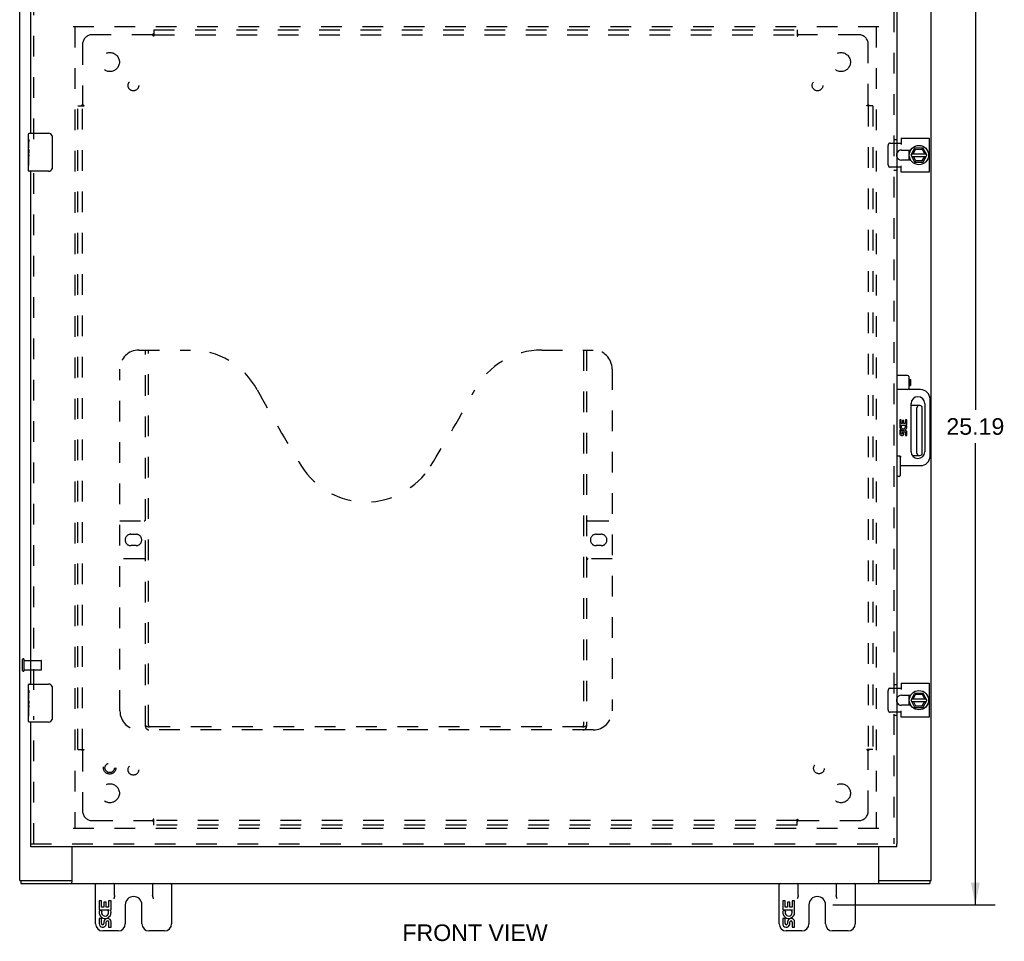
# Model space of a CAD drawing. Header units: inches. Extents: x 0 to 98.9, y 0 to 64.
# Tile 3 of 7: x 22.1 to 48, y 18.4 to 42.6. Entities that reach past the tile are written whole.
import ezdxf

# ---------------------------------------------------------------- set-up
doc = ezdxf.new("R2010")
doc.units = ezdxf.units.IN
doc.header["$LTSCALE"] = 5.44
doc.header["$MEASUREMENT"] = 0
doc.linetypes.add('HIDDEN', pattern=[0.2, 0.1, -0.1])
doc.layers.get('0').update_dxf_attribs({"linetype": 'CONTINUOUS'})
for name, color, linetype in [('DEFAULT_2', 8, 'HIDDEN'), ('DIMENSIONS', 7, 'CONTINUOUS'), ('DOOR_ASSEMBLY', 7, 'CONTINUOUS'), ('SUBPANEL', 7, 'CONTINUOUS')]:
    doc.layers.add(name, color=color, linetype=linetype)
doc.styles.get("Standard").update_dxf_attribs({"font": 'arial.ttf'})
doc.dimstyles.new('DIMSTYLE_1', dxfattribs={"dimtxt": 0.436364, "dimasz": 0.581818, "dimexe": 0.09, "dimexo": 0.07, "dimgap": 0.0375, "dimtad": 0, "dimtih": 1, "dimtoh": 1, "dimzin": 4, "dimdsep": 46, "dimtxsty": 'Standard', "dimblk": '_FILLED', "dimblk1": '_FILLED', "dimblk2": '_FILLED', "dimcen": 0.09, "dimadec": 3, "dimazin": 1, "dimtfac": 1, "dimtdec": 3, "dimtofl": 0, "dimtmove": 0, "dimatfit": 3, "dimldrblk": '_FILLED', "dimfxl": 0, "dimtolj": 1, "dimtzin": 4, "dimarcsym": 0})

# ---------------------------------------------------------------- blocks, each defined once
blk = doc.blocks.new('_FILLED')
at = {"color": 0, "linetype": 'ByBlock'}
blk.add_solid([(0, 0), (-1, 0.2), (-1, -0.2)], dxfattribs=at)
blk = doc.blocks.new('*D8')
at = {"layer": 'DIMENSIONS', "color": 2, "linetype": 'Continuous'}
for p, q in [((43.462, 44.502), (47.742, 44.502)), ((47.218, 44.502), (47.218, 32.345)), ((47.218, 19.315), (47.218, 31.472)), ((43.462, 19.315), (47.742, 19.315))]:
    blk.add_line(p, q, dxfattribs=at)
at = {"layer": 'DIMENSIONS', "color": 2, "linetype": 'Continuous', "xscale": 0.5818181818, "yscale": 0.5818181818, "zscale": 0.5818181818}
for p, rotation in [((47.218, 44.502), 90), ((47.218, 19.315), 270)]:
    blk.add_blockref('_FILLED', p, dxfattribs=dict(at, rotation=rotation))
at = {"layer": 'DIMENSIONS', "color": 2, "linetype": 'Continuous', "insert": (47.218, 32.126), "char_height": 0.4364, "width": 1.52484, "attachment_point": 2, "line_spacing_factor": 0.9}
blk.add_mtext('25.19', dxfattribs=at)

msp = doc.modelspace()

# ---------------------------------------------------------------- linework, layer by layer
at = {"color": 3, "linetype": 'Continuous'}
for p, q in [((22.055, 19.952), (22.055, 43.802)), ((46.055, 19.952), (46.055, 43.802)), ((45.261, 39.498), (45.998, 39.498)), ((45.261, 39.498), (45.261, 39.334)), ((45.998, 39.498), (45.998, 38.605)), ((45.149, 39.366), (45.261, 39.366)), ((45.274, 39.185), (45.517, 39.185)), ((45.517, 38.919), (45.274, 38.919)), ((45.261, 38.738), (45.149, 38.738)), ((45.261, 38.605), (45.261, 38.769)), ((45.998, 38.605), (45.261, 38.605)), ((45.261, 25.148), (45.998, 25.148)), ((45.261, 25.148), (45.261, 24.984)), ((45.998, 25.148), (45.998, 24.255)), ((45.149, 25.016), (45.261, 25.016)), ((45.274, 24.835), (45.517, 24.835)), ((45.261, 24.388), (45.149, 24.388)), ((45.261, 24.255), (45.261, 24.419)), ((45.517, 24.569), (45.274, 24.569)), ((45.998, 24.255), (45.261, 24.255)), ((23.43, 20.845), (23.43, 19.908)), ((44.68, 19.908), (44.68, 20.845)), ((22.088, 19.877), (46.022, 19.877)), ((22.167, 19.952), (23.37, 19.952)), ((44.739, 19.952), (45.942, 19.952))]:
    msp.add_line(p, q, dxfattribs=at)
at = {"color": 7, "linetype": 'Continuous'}
for p, q in [((45.467, 39.185), (45.467, 39.068)), ((45.532, 39.056), (45.62, 39.226)), ((45.583, 39.086), (45.643, 39.203)), ((45.837, 39.232), (45.629, 39.232)), ((45.637, 39.213), (45.643, 39.203)), ((45.643, 39.203), (45.815, 39.211)), ((45.82, 39.221), (45.815, 39.211)), ((45.815, 39.211), (45.883, 39.086)), ((45.939, 39.057), (45.845, 39.227)), ((45.467, 39.036), (45.467, 38.919)), ((45.483, 39.008), (45.47, 39.006)), ((45.532, 39.047), (45.62, 38.867)), ((45.546, 39.018), (45.924, 39.018)), ((45.547, 39.086), (45.923, 39.086)), ((45.649, 38.897), (45.59, 39.018)), ((45.643, 38.887), (45.649, 38.897)), ((45.812, 38.897), (45.649, 38.897)), ((45.883, 39.018), (45.812, 38.897)), ((45.818, 38.887), (45.812, 38.897)), ((45.845, 38.867), (45.939, 39.047)), ((45.629, 38.862), (45.836, 38.862)), ((45.758, 32.458), (45.525, 32.458)), ((45.678, 31.206), (45.678, 32.398)), ((45.818, 31.206), (45.818, 32.398)), ((45.554, 31.146), (45.758, 31.146)), ((45.467, 24.835), (45.467, 24.718)), ((45.467, 24.686), (45.467, 24.569)), ((45.483, 24.658), (45.47, 24.656)), ((45.532, 24.706), (45.62, 24.876)), ((45.532, 24.697), (45.62, 24.517)), ((45.546, 24.668), (45.924, 24.668)), ((45.547, 24.736), (45.923, 24.736)), ((45.583, 24.736), (45.643, 24.853)), ((45.649, 24.547), (45.59, 24.668)), ((45.837, 24.882), (45.629, 24.882)), ((45.637, 24.863), (45.643, 24.853)), ((45.643, 24.853), (45.815, 24.861)), ((45.883, 24.668), (45.812, 24.547)), ((45.82, 24.871), (45.815, 24.861)), ((45.815, 24.861), (45.883, 24.736)), ((45.939, 24.707), (45.845, 24.877)), ((45.845, 24.517), (45.939, 24.697)), ((45.629, 24.512), (45.836, 24.512)), ((45.643, 24.537), (45.649, 24.547)), ((45.812, 24.547), (45.649, 24.547)), ((45.818, 24.537), (45.812, 24.547)), ((22.055, 19.952), (22.163, 19.952)), ((22.088, 19.952), (22.088, 19.877)), ((23.37, 19.952), (23.43, 19.952)), ((23.43, 19.877), (23.43, 19.908)), ((24.055, 18.812), (24.055, 19.877)), ((24.555, 19.564), (24.555, 19.877)), ((25.555, 19.877), (25.555, 19.564)), ((26.055, 19.877), (26.055, 18.812)), ((42.055, 18.812), (42.055, 19.877)), ((42.555, 19.564), (42.555, 19.877)), ((43.555, 19.877), (43.555, 19.564)), ((44.055, 19.877), (44.055, 18.812)), ((44.68, 19.952), (44.739, 19.952)), ((44.68, 19.877), (44.68, 19.908)), ((45.942, 19.952), (46.054, 19.952)), ((46.022, 19.952), (46.022, 19.877)), ((24.209, 19.417), (24.146, 19.417)), ((24.146, 19.417), (24.146, 19.187)), ((24.146, 19.187), (24.407, 19.187)), ((24.209, 19.249), (24.209, 19.417)), ((24.271, 19.249), (24.209, 19.249)), ((24.332, 19.385), (24.271, 19.385)), ((24.271, 19.385), (24.271, 19.249)), ((24.332, 19.249), (24.332, 19.385)), ((24.397, 19.249), (24.332, 19.249)), ((24.407, 19.187), (24.38, 19.167)), ((24.46, 19.417), (24.397, 19.417)), ((24.397, 19.417), (24.397, 19.249)), ((24.442, 19.187), (24.46, 19.187)), ((24.46, 19.187), (24.46, 19.417)), ((24.836, 19.315), (24.836, 18.812)), ((25.274, 18.812), (25.274, 19.315)), ((42.209, 19.417), (42.146, 19.417)), ((42.146, 19.417), (42.146, 19.187)), ((42.146, 19.187), (42.407, 19.187)), ((42.209, 19.249), (42.209, 19.417)), ((42.271, 19.249), (42.209, 19.249)), ((42.332, 19.385), (42.271, 19.385)), ((42.271, 19.385), (42.271, 19.249)), ((42.332, 19.249), (42.332, 19.385)), ((42.397, 19.249), (42.332, 19.249)), ((42.407, 19.187), (42.38, 19.167)), ((42.46, 19.417), (42.397, 19.417)), ((42.397, 19.417), (42.397, 19.249)), ((42.442, 19.187), (42.46, 19.187)), ((42.46, 19.187), (42.46, 19.417)), ((42.836, 19.315), (42.836, 18.812)), ((43.274, 18.812), (43.274, 19.315)), ((24.209, 18.956), (24.146, 18.956)), ((24.146, 18.956), (24.146, 18.82)), ((24.216, 19.151), (24.159, 19.176)), ((24.209, 18.82), (24.209, 18.956)), ((42.209, 18.956), (42.146, 18.956)), ((42.146, 18.956), (42.146, 18.82)), ((42.216, 19.151), (42.159, 19.176)), ((42.209, 18.82), (42.209, 18.956)), ((24.271, 18.862), (24.271, 18.82)), ((24.332, 18.799), (24.332, 18.868)), ((24.397, 18.862), (24.397, 18.725)), ((24.397, 18.725), (24.46, 18.725)), ((24.46, 18.725), (24.46, 18.862)), ((42.271, 18.862), (42.271, 18.82)), ((42.332, 18.799), (42.332, 18.868)), ((42.397, 18.862), (42.397, 18.725)), ((42.397, 18.725), (42.46, 18.725)), ((42.46, 18.725), (42.46, 18.862)), ((24.651, 18.627), (24.24, 18.627)), ((25.87, 18.627), (25.459, 18.627)), ((42.651, 18.627), (42.24, 18.627)), ((43.87, 18.627), (43.459, 18.627))]:
    msp.add_line(p, q, dxfattribs=at)
for points in [[(45.479, 39.007), (45.481, 38.997), (45.485, 38.979), (45.49, 38.961)], [(45.49, 38.961), (45.497, 38.944), (45.505, 38.927), (45.51, 38.919)], [(45.479, 24.657), (45.481, 24.647), (45.485, 24.629), (45.49, 24.611)], [(45.49, 24.611), (45.497, 24.594), (45.505, 24.577), (45.51, 24.569)], [(24.555, 19.564), (24.554, 19.556), (24.553, 19.549), (24.552, 19.54), (24.55, 19.532), (24.547, 19.523), (24.545, 19.515), (24.541, 19.505), (24.538, 19.496), (24.534, 19.487), (24.53, 19.477)], [(25.58, 19.477), (25.575, 19.487), (25.572, 19.496), (25.568, 19.505), (25.565, 19.514), (25.562, 19.523), (25.559, 19.532), (25.557, 19.54), (25.556, 19.549), (25.555, 19.556), (25.555, 19.564)], [(42.555, 19.564), (42.554, 19.556), (42.553, 19.549), (42.552, 19.54), (42.55, 19.532), (42.547, 19.523), (42.545, 19.515), (42.541, 19.505), (42.538, 19.496), (42.534, 19.487), (42.53, 19.477)], [(43.58, 19.477), (43.575, 19.487), (43.572, 19.496), (43.568, 19.505), (43.565, 19.514), (43.562, 19.523), (43.559, 19.532), (43.557, 19.54), (43.556, 19.549), (43.555, 19.556), (43.555, 19.564)]]:
    msp.add_lwpolyline(points, dxfattribs=at)
for centre in [(45.733, 39.052), (45.733, 24.702)]:
    msp.add_circle(centre, 0.254, dxfattribs=at)
at = {"color": 3, "linetype": 'Continuous'}
for centre, start, end in [((45.274, 39.052), 90, 159.8895), ((45.274, 39.052), 200.1105, 270), ((45.274, 24.702), 90, 159.8895), ((45.274, 24.702), 200.1105, 270)]:
    msp.add_arc(centre, 0.133, start, end, dxfattribs=at)
at = {"color": 7, "linetype": 'Continuous'}
for centre, radius, start, end in [((45.733, 39.052), 0.266, 150.0137, 190), ((45.733, 39.052), 0.281, 151.7622, 160.7964), ((45.629, 39.222), 0.01, 90, 152.7647), ((45.837, 39.222), 0.01, 28.8968, 90), ((45.733, 39.052), 0.281, 199.2036, 208.2378), ((45.541, 39.052), 0.01, 152.7647, 205.9948), ((45.931, 39.052), 0.01, 332.3947, 28.8968), ((45.733, 39.052), 0.266, 356.1514, 3.5482), ((45.629, 38.872), 0.01, 205.9948, 270), ((45.836, 38.872), 0.01, 270, 332.3947), ((45.738, 32.398), 0.06, 90, 180), ((45.758, 32.398), 0.06, 0, 90), ((45.738, 31.206), 0.06, 180, 270), ((45.758, 31.206), 0.06, 270, 360), ((45.733, 24.702), 0.266, 150.0137, 190), ((45.733, 24.702), 0.281, 151.7622, 160.7964), ((45.541, 24.702), 0.01, 152.7647, 205.9948), ((45.629, 24.872), 0.01, 90, 152.7647), ((45.837, 24.872), 0.01, 28.8968, 90), ((45.931, 24.702), 0.01, 332.3947, 28.8968), ((45.733, 24.702), 0.266, 356.1514, 3.5482), ((45.733, 24.702), 0.281, 199.2036, 208.2378), ((45.629, 24.522), 0.01, 205.9948, 270), ((45.836, 24.522), 0.01, 270, 332.3947), ((24.08, 19.852), 0.025, 90, 180), ((24.53, 19.852), 0.025, 0, 90), ((25.58, 19.852), 0.025, 90, 180), ((26.03, 19.852), 0.025, 0, 90), ((42.08, 19.852), 0.025, 90, 180), ((42.53, 19.852), 0.025, 0, 90), ((43.58, 19.852), 0.025, 90, 180), ((44.03, 19.852), 0.025, 0, 90), ((25.055, 19.315), 0.219, 0, 180), ((43.055, 19.315), 0.219, 0, 180), ((24.303, 19.113), 0.157, 25.737, 27.8532), ((42.303, 19.113), 0.157, 25.737, 27.8532), ((24.303, 19.113), 0.157, 156.5966, 341.8791), ((24.303, 19.113), 0.0943, 156.5966, 35.1122), ((24.366, 18.862), 0.0943, 0, 180), ((24.306, 19.113), 0.154, 341.4199, 26.1963), ((42.303, 19.113), 0.157, 156.5966, 341.8791), ((42.303, 19.113), 0.0943, 156.5966, 35.1122), ((42.366, 18.862), 0.0943, 0, 180), ((42.306, 19.113), 0.154, 341.4199, 26.1963), ((24.24, 18.812), 0.185, 180, 270), ((24.24, 18.82), 0.0943, 179.9911, 347.4338), ((24.24, 18.82), 0.0314, 180, 0.0485), ((24.366, 18.857), 0.0362, 83.4285, 161.7628), ((24.366, 18.862), 0.0314, 0, 81.2295), ((24.651, 18.812), 0.185, 270, 360), ((25.459, 18.812), 0.185, 180, 270), ((25.87, 18.812), 0.185, 270, 360), ((42.24, 18.812), 0.185, 180, 270), ((42.24, 18.82), 0.0943, 179.9911, 347.4338), ((42.24, 18.82), 0.0314, 180, 0.0485), ((42.366, 18.857), 0.0362, 83.4285, 161.7628), ((42.366, 18.862), 0.0314, 0, 81.2295), ((42.651, 18.812), 0.185, 270, 360), ((43.459, 18.812), 0.185, 180, 270), ((43.87, 18.812), 0.185, 270, 360)]:
    msp.add_arc(centre, radius, start, end, dxfattribs=at)
at = {"layer": 'DEFAULT_2', "color": 8, "linetype": 'HIDDEN'}
for p, q in [((44.68, 42.427), (23.43, 42.427)), ((23.505, 42.427), (23.505, 21.327)), ((44.605, 42.427), (44.605, 21.327)), ((44.92, 38.798), (44.92, 39.306)), ((44.972, 39.366), (45.149, 39.366)), ((45.149, 38.738), (44.972, 38.738)), ((22.13, 25.485), (22.13, 25.769)), ((22.173, 25.485), (22.173, 25.769)), ((22.173, 25.751), (22.62, 25.751)), ((22.63, 25.513), (22.63, 25.741)), ((22.173, 25.503), (22.62, 25.503)), ((44.92, 24.448), (44.92, 24.956)), ((44.972, 25.016), (45.149, 25.016)), ((45.149, 24.388), (44.972, 24.388)), ((44.68, 21.327), (23.43, 21.327))]:
    msp.add_line(p, q, dxfattribs=at)
for points in [[(44.972, 39.366), (44.966, 39.365), (44.961, 39.364), (44.955, 39.362), (44.95, 39.36), (44.944, 39.356), (44.94, 39.352), (44.935, 39.348), (44.931, 39.343), (44.928, 39.337), (44.925, 39.332), (44.923, 39.325), (44.921, 39.319), (44.92, 39.312), (44.92, 39.306)], [(44.92, 38.798), (44.92, 38.791), (44.921, 38.785), (44.923, 38.778), (44.925, 38.772), (44.928, 38.766), (44.931, 38.761), (44.935, 38.756), (44.94, 38.751), (44.944, 38.747), (44.95, 38.744), (44.955, 38.741), (44.961, 38.74), (44.966, 38.738), (44.972, 38.738)], [(44.972, 25.016), (44.966, 25.015), (44.961, 25.014), (44.955, 25.012), (44.95, 25.01), (44.944, 25.006), (44.94, 25.002), (44.935, 24.998), (44.931, 24.993), (44.928, 24.987), (44.925, 24.982), (44.923, 24.975), (44.921, 24.969), (44.92, 24.962), (44.92, 24.956)], [(44.92, 24.448), (44.92, 24.441), (44.921, 24.435), (44.923, 24.428), (44.925, 24.422), (44.928, 24.416), (44.931, 24.411), (44.935, 24.406), (44.94, 24.401), (44.944, 24.397), (44.95, 24.394), (44.955, 24.391), (44.961, 24.39), (44.966, 24.388), (44.972, 24.388)]]:
    msp.add_lwpolyline(points, dxfattribs=at)
for centre, radius, start, end in [((45.274, 39.052), 0.133, 159.8895, 200.1105), ((22.151, 25.769), 0.0215, 360, 180), ((22.62, 25.741), 0.01, 360, 90), ((22.151, 25.485), 0.0215, 180, 0), ((22.62, 25.513), 0.01, 270, 0), ((45.274, 24.702), 0.133, 159.8895, 200.1105)]:
    msp.add_arc(centre, radius, start, end, dxfattribs=at)
at = {"layer": 'DOOR_ASSEMBLY', "color": 3, "linetype": 'Continuous'}
for p, q in [((22.349, 39.627), (22.349, 42.833)), ((45.149, 42.833), (45.149, 20.92)), ((22.349, 25.127), (22.349, 38.627)), ((22.349, 20.92), (22.349, 24.127)), ((45.149, 20.845), (22.349, 20.845))]:
    msp.add_line(p, q, dxfattribs=at)
at = {"layer": 'DOOR_ASSEMBLY', "color": 8, "linetype": 'HIDDEN'}
for p, q in [((22.424, 39.472), (22.424, 42.833)), ((45.074, 42.833), (45.074, 20.92)), ((45.149, 39.458), (45.074, 39.458)), ((22.424, 24.972), (22.424, 38.782)), ((45.149, 38.646), (45.074, 38.646)), ((25.194, 33.92), (26.549, 33.92)), ((25.369, 24.01), (25.369, 33.92)), ((25.449, 24.04), (25.449, 33.92)), ((35.799, 33.92), (37.154, 33.92)), ((36.899, 33.92), (36.899, 24.04)), ((36.979, 33.92), (36.979, 24.01)), ((24.694, 24.42), (24.694, 33.42)), ((37.654, 33.42), (37.654, 24.42)), ((24.694, 29.42), (25.329, 29.42)), ((37.019, 29.42), (37.654, 29.42)), ((24.981, 29.07), (25.118, 29.07)), ((37.231, 29.07), (37.368, 29.07)), ((25.118, 28.77), (24.981, 28.77)), ((37.368, 28.77), (37.231, 28.77)), ((25.329, 28.42), (24.694, 28.42)), ((37.654, 28.42), (37.019, 28.42)), ((45.149, 25.108), (45.074, 25.108)), ((22.424, 20.92), (22.424, 24.282)), ((45.149, 24.296), (45.074, 24.296)), ((37.154, 23.92), (25.194, 23.92)), ((36.895, 24), (25.453, 24)), ((22.349, 20.92), (45.149, 20.92))]:
    msp.add_line(p, q, dxfattribs=at)
at = {"layer": 'DOOR_ASSEMBLY', "color": 7, "linetype": 'Continuous'}
for p, q in [((22.289, 39.468), (22.289, 39.612)), ((22.289, 39.212), (22.289, 39.465)), ((22.298, 39.41), (22.289, 39.41)), ((22.304, 39.627), (22.814, 39.627)), ((22.914, 39.527), (22.914, 38.727)), ((22.289, 39.242), (22.299, 39.242)), ((22.289, 38.642), (22.289, 39.21)), ((22.292, 39.179), (22.289, 39.179)), ((22.299, 39.242), (22.299, 39.399)), ((22.289, 39.047), (22.298, 39.047)), ((22.289, 39.011), (22.299, 39.011)), ((22.289, 38.949), (22.299, 38.949)), ((22.299, 39.058), (22.299, 39.111)), ((22.299, 38.781), (22.299, 39.011)), ((22.289, 38.781), (22.299, 38.781)), ((22.814, 38.627), (22.304, 38.627)), ((45.434, 33.252), (45.149, 33.252)), ((45.464, 33.222), (45.464, 32.907)), ((45.464, 33.149), (45.483, 33.149)), ((45.464, 32.979), (45.483, 32.979)), ((45.483, 33.149), (45.512, 33.144)), ((45.483, 33.149), (45.483, 32.979)), ((45.483, 32.979), (45.512, 32.984)), ((45.512, 33.144), (45.512, 32.984)), ((45.434, 32.877), (45.149, 32.877)), ((45.774, 32.877), (45.494, 32.877)), ((45.525, 31.244), (45.525, 32.51)), ((45.884, 32.51), (45.884, 31.244)), ((46.024, 31.127), (46.024, 32.627)), ((45.266, 32.083), (45.228, 32.083)), ((45.228, 32.083), (45.228, 31.946)), ((45.228, 31.946), (45.384, 31.946)), ((45.27, 31.924), (45.236, 31.939)), ((45.266, 31.983), (45.266, 32.083)), ((45.303, 31.983), (45.266, 31.983)), ((45.339, 32.064), (45.303, 32.064)), ((45.303, 32.064), (45.303, 31.983)), ((45.339, 31.983), (45.339, 32.064)), ((45.378, 31.983), (45.339, 31.983)), ((45.384, 31.946), (45.368, 31.934)), ((45.416, 32.083), (45.378, 32.083)), ((45.378, 32.083), (45.378, 31.983)), ((45.405, 31.946), (45.416, 31.946)), ((45.416, 31.946), (45.416, 32.083)), ((45.266, 31.808), (45.228, 31.808)), ((45.228, 31.808), (45.228, 31.727)), ((45.266, 31.727), (45.266, 31.808)), ((45.303, 31.752), (45.303, 31.727)), ((45.339, 31.714), (45.339, 31.752)), ((45.378, 31.752), (45.378, 31.671)), ((45.378, 31.671), (45.416, 31.671)), ((45.416, 31.671), (45.416, 31.752)), ((45.209, 31.127), (45.149, 31.127)), ((45.239, 31.097), (45.239, 30.619)), ((45.239, 30.877), (45.774, 30.877)), ((45.209, 30.589), (45.149, 30.589)), ((22.289, 24.968), (22.289, 25.112)), ((22.289, 24.712), (22.289, 24.965)), ((22.298, 24.91), (22.289, 24.91)), ((22.299, 24.742), (22.299, 24.899)), ((22.304, 25.127), (22.814, 25.127)), ((22.914, 25.027), (22.914, 24.227)), ((22.289, 24.742), (22.299, 24.742)), ((22.289, 24.142), (22.289, 24.709)), ((22.292, 24.679), (22.289, 24.679)), ((22.289, 24.547), (22.298, 24.547)), ((22.289, 24.511), (22.299, 24.511)), ((22.289, 24.448), (22.299, 24.448)), ((22.299, 24.558), (22.299, 24.611)), ((22.299, 24.281), (22.299, 24.511)), ((22.289, 24.281), (22.299, 24.281)), ((22.814, 24.127), (22.304, 24.127)), ((22.349, 20.845), (22.349, 20.92)), ((45.149, 20.845), (45.149, 20.92))]:
    msp.add_line(p, q, dxfattribs=at)
for points in [[(22.289, 39.468), (22.289, 39.465), (22.29, 39.46), (22.291, 39.455), (22.292, 39.449), (22.293, 39.442), (22.294, 39.434), (22.296, 39.426), (22.297, 39.417), (22.298, 39.408), (22.299, 39.399)], [(22.907, 39.563), (22.909, 39.557), (22.911, 39.552), (22.912, 39.546), (22.913, 39.539), (22.914, 39.533), (22.914, 39.527)], [(22.289, 39.212), (22.289, 39.205), (22.29, 39.197), (22.291, 39.189), (22.292, 39.18), (22.293, 39.171), (22.294, 39.162), (22.295, 39.153), (22.296, 39.144), (22.297, 39.136), (22.298, 39.127), (22.299, 39.119), (22.299, 39.111)], [(22.299, 39.058), (22.299, 39.052), (22.298, 39.046), (22.298, 39.04), (22.297, 39.034), (22.297, 39.028), (22.296, 39.022)], [(22.914, 38.727), (22.914, 38.721), (22.913, 38.714), (22.912, 38.708), (22.911, 38.702), (22.909, 38.696), (22.907, 38.691)], [(45.269, 31.097), (45.262, 31.103), (45.256, 31.109), (45.249, 31.115), (45.243, 31.119), (45.236, 31.122), (45.23, 31.125), (45.223, 31.126), (45.217, 31.127)], [(22.289, 24.968), (22.289, 24.964), (22.29, 24.96), (22.291, 24.955), (22.292, 24.949), (22.293, 24.942), (22.294, 24.934), (22.296, 24.926), (22.297, 24.917), (22.298, 24.908), (22.299, 24.899)], [(22.907, 25.063), (22.909, 25.057), (22.911, 25.051), (22.912, 25.045), (22.913, 25.039), (22.914, 25.033), (22.914, 25.027)], [(22.289, 24.712), (22.289, 24.705), (22.29, 24.697), (22.291, 24.689), (22.292, 24.68), (22.293, 24.671), (22.294, 24.662), (22.295, 24.653), (22.296, 24.644), (22.297, 24.635), (22.298, 24.627), (22.299, 24.619), (22.299, 24.611)], [(22.299, 24.558), (22.299, 24.552), (22.298, 24.546), (22.298, 24.54), (22.297, 24.534), (22.297, 24.528), (22.296, 24.522)], [(22.914, 24.227), (22.914, 24.22), (22.913, 24.214), (22.912, 24.208), (22.911, 24.202), (22.909, 24.196), (22.907, 24.191)]]:
    msp.add_lwpolyline(points, dxfattribs=at)
at = {"layer": 'DOOR_ASSEMBLY', "color": 8, "linetype": 'HIDDEN'}
for points in [[(25.359, 24.04), (25.375, 24.03), (25.391, 24.02), (25.407, 24.012), (25.423, 24.006), (25.438, 24.002), (25.453, 24)], [(36.895, 24), (36.91, 24.002), (36.926, 24.006), (36.941, 24.012), (36.957, 24.02), (36.973, 24.03), (36.989, 24.04)]]:
    msp.add_lwpolyline(points, dxfattribs=at)
for radius in [0.164, 0.124]:
    msp.add_circle((24.424, 22.92), radius, dxfattribs=at)
at = {"layer": 'DOOR_ASSEMBLY', "color": 7, "linetype": 'Continuous'}
for centre, radius, start, end in [((22.304, 39.612), 0.015, 90, 180), ((22.814, 39.527), 0.1, 21.1999, 90), ((22.304, 38.642), 0.015, 180, 270), ((22.814, 38.727), 0.1, 270, 338.7946), ((45.434, 33.222), 0.03, 0, 90), ((45.434, 32.907), 0.03, 270, 360), ((45.494, 32.907), 0.03, 180, 270), ((45.704, 32.51), 0.18, 0, 180), ((45.774, 32.627), 0.25, 0, 90), ((45.322, 31.902), 0.0938, 156.5986, 341.8669), ((45.322, 31.902), 0.0563, 156.5986, 35.1084), ((45.322, 31.902), 0.0938, 25.744, 27.8506), ((45.324, 31.902), 0.092, 341.4075, 26.2035), ((45.284, 31.727), 0.0563, 180.0244, 347.4828), ((45.284, 31.727), 0.0187, 180, 0.0538), ((45.359, 31.752), 0.0563, 0.4502, 180.0538), ((45.359, 31.752), 0.0194, 359.9714, 180.0286), ((45.209, 31.097), 0.03, 0, 90), ((45.704, 31.244), 0.18, 180, 360), ((45.774, 31.127), 0.25, 270, 360), ((45.209, 30.619), 0.03, 270, 360), ((22.304, 25.112), 0.015, 90, 180), ((22.814, 25.027), 0.1, 21.1999, 90), ((22.304, 24.142), 0.015, 180, 270), ((22.814, 24.227), 0.1, 270, 338.7946)]:
    msp.add_arc(centre, radius, start, end, dxfattribs=at)
at = {"layer": 'DOOR_ASSEMBLY', "color": 8, "linetype": 'HIDDEN'}
for centre, radius, start, end in [((25.194, 33.42), 0.5, 90, 180), ((26.549, 31.92), 2, 28.4813, 90), ((35.799, 31.92), 2, 90, 151.5187), ((37.154, 33.42), 0.5, 0, 90), ((62.857, 51.619), 39.307, 208.4813, 211.8705), ((-0.509, 51.619), 39.307, 328.1295, 331.5187), ((31.174, 31.92), 2, 211.8705, 328.1295), ((25.329, 29.46), 0.04, 270, 360), ((37.019, 29.46), 0.04, 180, 270), ((24.981, 28.92), 0.15, 90, 270), ((25.118, 28.92), 0.15, 270, 90), ((37.231, 28.92), 0.15, 90, 270), ((37.368, 28.92), 0.15, 270, 90), ((25.329, 28.38), 0.04, 0, 90), ((37.019, 28.38), 0.04, 90, 180), ((25.194, 24.42), 0.5, 180, 270), ((37.154, 24.42), 0.5, 270, 360), ((25.459, 24.01), 0.09, 180, 270), ((25.489, 24.04), 0.04, 180, 270), ((36.859, 24.04), 0.04, 270, 360), ((36.889, 24.01), 0.09, 270, 360)]:
    msp.add_arc(centre, radius, start, end, dxfattribs=at)
at = {"layer": 'DOOR_ASSEMBLY', "color": 7, "linetype": 'Continuous'}
for centre, start_param, end_param in [((22.489, 39.045), 3.141593, 3.403409), ((22.489, 24.545), -3.141593, -2.879776)]:
    msp.add_ellipse(centre, major_axis=(0.2, 0), ratio=0.432808, start_param=start_param, end_param=end_param, dxfattribs=at)
at = {"layer": 'SUBPANEL', "color": 8, "linetype": 'HIDDEN'}
for p, q in [((25.586, 42.346), (25.586, 42.259)), ((25.586, 42.346), (42.523, 42.346)), ((42.523, 42.346), (42.523, 42.259)), ((25.55, 42.221), (23.961, 42.221)), ((25.563, 42.202), (25.56, 42.208)), ((25.586, 42.259), (25.586, 42.18)), ((25.586, 42.221), (42.523, 42.221)), ((42.523, 42.259), (42.523, 42.18)), ((44.148, 42.221), (42.559, 42.221)), ((23.711, 41.971), (23.711, 40.381)), ((44.398, 40.381), (44.398, 41.971)), ((23.586, 23.408), (23.586, 40.346)), ((23.586, 40.346), (23.672, 40.346)), ((23.672, 40.346), (23.752, 40.346)), ((23.709, 40.379), (23.711, 40.381)), ((23.711, 23.408), (23.711, 40.346)), ((44.437, 40.346), (44.357, 40.346)), ((44.379, 40.368), (44.385, 40.372)), ((44.398, 40.346), (44.398, 23.408)), ((44.523, 40.346), (44.437, 40.346)), ((44.523, 40.346), (44.523, 23.408)), ((23.586, 23.408), (23.672, 23.408)), ((23.672, 23.408), (23.752, 23.408)), ((23.711, 23.373), (23.711, 21.783)), ((23.73, 23.385), (23.724, 23.382)), ((44.437, 23.408), (44.357, 23.408)), ((44.398, 21.783), (44.398, 23.373)), ((44.523, 23.408), (44.437, 23.408)), ((23.961, 21.533), (25.55, 21.533)), ((25.553, 21.531), (25.55, 21.533)), ((25.586, 21.495), (25.586, 21.574)), ((42.523, 21.533), (25.586, 21.533)), ((42.523, 21.495), (42.523, 21.574)), ((42.546, 21.552), (42.549, 21.546)), ((42.559, 21.533), (44.148, 21.533)), ((25.586, 21.408), (25.586, 21.495)), ((42.523, 21.408), (25.586, 21.408)), ((42.523, 21.408), (42.523, 21.495))]:
    msp.add_line(p, q, dxfattribs=at)
for points in [[(25.562, 42.232), (25.56, 42.23), (25.558, 42.229), (25.557, 42.227), (25.555, 42.226), (25.554, 42.224), (25.553, 42.223), (25.55, 42.221)], [(25.56, 42.208), (25.558, 42.209), (25.557, 42.211), (25.556, 42.213), (25.555, 42.215), (25.554, 42.216), (25.553, 42.218), (25.551, 42.219), (25.55, 42.221)], [(25.569, 42.239), (25.565, 42.235), (25.562, 42.232)], [(25.586, 42.18), (25.584, 42.18), (25.583, 42.181), (25.582, 42.181), (25.581, 42.182), (25.579, 42.183), (25.578, 42.184), (25.577, 42.184), (25.576, 42.185), (25.574, 42.187), (25.573, 42.188), (25.572, 42.189), (25.571, 42.19), (25.57, 42.192), (25.569, 42.193), (25.568, 42.195), (25.566, 42.196), (25.565, 42.198), (25.564, 42.2), (25.563, 42.202)], [(25.586, 42.259), (25.585, 42.257), (25.583, 42.256), (25.582, 42.254), (25.581, 42.252), (25.579, 42.251), (25.578, 42.249), (25.577, 42.248), (25.575, 42.246), (25.574, 42.245), (25.573, 42.243), (25.571, 42.242), (25.57, 42.241), (25.569, 42.239)], [(42.523, 42.259), (42.525, 42.257), (42.526, 42.256), (42.527, 42.254), (42.528, 42.252), (42.53, 42.251), (42.531, 42.249), (42.532, 42.248), (42.534, 42.246), (42.535, 42.245), (42.536, 42.243), (42.538, 42.242), (42.539, 42.241), (42.54, 42.239), (42.546, 42.234)], [(42.523, 42.18), (42.525, 42.18), (42.526, 42.181), (42.527, 42.181), (42.529, 42.182), (42.53, 42.183), (42.531, 42.184), (42.532, 42.184), (42.533, 42.185), (42.535, 42.187), (42.536, 42.188), (42.537, 42.189), (42.538, 42.19), (42.539, 42.192), (42.54, 42.193), (42.542, 42.195), (42.543, 42.196), (42.544, 42.198), (42.545, 42.2), (42.546, 42.202), (42.548, 42.206)], [(42.546, 42.234), (42.548, 42.232), (42.549, 42.23), (42.551, 42.229), (42.552, 42.227), (42.554, 42.226), (42.555, 42.224), (42.557, 42.223), (42.558, 42.222), (42.559, 42.221)], [(42.548, 42.206), (42.549, 42.208), (42.551, 42.209), (42.552, 42.211), (42.553, 42.213), (42.554, 42.215), (42.555, 42.216), (42.557, 42.218), (42.558, 42.219), (42.559, 42.221)], [(23.672, 40.346), (23.674, 40.347), (23.676, 40.348), (23.677, 40.349), (23.679, 40.351), (23.681, 40.352), (23.682, 40.353), (23.684, 40.355), (23.685, 40.356), (23.687, 40.357), (23.688, 40.359), (23.689, 40.36), (23.691, 40.361), (23.692, 40.363), (23.698, 40.368)], [(23.698, 40.368), (23.699, 40.37), (23.701, 40.371), (23.703, 40.373), (23.704, 40.375), (23.706, 40.376), (23.707, 40.377), (23.709, 40.379)], [(23.726, 40.371), (23.724, 40.372), (23.722, 40.373), (23.72, 40.374), (23.718, 40.375), (23.716, 40.377), (23.715, 40.378), (23.713, 40.379), (23.712, 40.38), (23.711, 40.381)], [(23.752, 40.346), (23.751, 40.347), (23.751, 40.348), (23.75, 40.35), (23.749, 40.351), (23.749, 40.352), (23.748, 40.353), (23.747, 40.354), (23.746, 40.356), (23.745, 40.357), (23.744, 40.358), (23.742, 40.359), (23.741, 40.361), (23.74, 40.362), (23.738, 40.363), (23.737, 40.364), (23.735, 40.365), (23.733, 40.366), (23.731, 40.367), (23.73, 40.368), (23.726, 40.371)], [(44.357, 40.346), (44.358, 40.347), (44.359, 40.348), (44.359, 40.35), (44.36, 40.351), (44.361, 40.352), (44.361, 40.353), (44.362, 40.354), (44.363, 40.356), (44.364, 40.357), (44.365, 40.358), (44.367, 40.359), (44.368, 40.361), (44.37, 40.362), (44.371, 40.363), (44.373, 40.364), (44.374, 40.365), (44.376, 40.366), (44.378, 40.367), (44.379, 40.368)], [(44.385, 40.372), (44.387, 40.373), (44.389, 40.374), (44.391, 40.375), (44.393, 40.377), (44.394, 40.378), (44.396, 40.379), (44.397, 40.38), (44.398, 40.381)], [(44.41, 40.37), (44.408, 40.371), (44.407, 40.373), (44.405, 40.375), (44.403, 40.376), (44.402, 40.377), (44.401, 40.379), (44.399, 40.38), (44.398, 40.381)], [(44.417, 40.363), (44.413, 40.367), (44.41, 40.37)], [(44.437, 40.346), (44.435, 40.347), (44.433, 40.348), (44.432, 40.349), (44.43, 40.351), (44.428, 40.352), (44.427, 40.353), (44.425, 40.355), (44.424, 40.356), (44.422, 40.357), (44.421, 40.359), (44.42, 40.36), (44.418, 40.361), (44.417, 40.363)], [(23.672, 23.408), (23.674, 23.407), (23.676, 23.406), (23.677, 23.404), (23.679, 23.403), (23.681, 23.402), (23.682, 23.4), (23.684, 23.399), (23.685, 23.398), (23.687, 23.396), (23.688, 23.395), (23.689, 23.394), (23.691, 23.392), (23.692, 23.391)], [(23.692, 23.391), (23.696, 23.387), (23.699, 23.384)], [(23.699, 23.384), (23.701, 23.382), (23.703, 23.381), (23.704, 23.379), (23.706, 23.378), (23.707, 23.376), (23.709, 23.375), (23.711, 23.373)], [(23.724, 23.382), (23.722, 23.381), (23.72, 23.379), (23.718, 23.378), (23.716, 23.377), (23.715, 23.376), (23.713, 23.375), (23.712, 23.374), (23.711, 23.373)], [(23.752, 23.408), (23.751, 23.407), (23.751, 23.405), (23.75, 23.404), (23.749, 23.403), (23.749, 23.402), (23.748, 23.4), (23.747, 23.399), (23.746, 23.398), (23.745, 23.397), (23.744, 23.395), (23.742, 23.394), (23.741, 23.393), (23.74, 23.392), (23.738, 23.391), (23.737, 23.39), (23.735, 23.389), (23.733, 23.388), (23.731, 23.386), (23.73, 23.385)], [(44.357, 23.408), (44.358, 23.407), (44.359, 23.405), (44.359, 23.404), (44.36, 23.403), (44.361, 23.402), (44.361, 23.4), (44.362, 23.399), (44.363, 23.398), (44.364, 23.397), (44.365, 23.395), (44.367, 23.394), (44.368, 23.393), (44.37, 23.392), (44.371, 23.391), (44.373, 23.39), (44.374, 23.389), (44.376, 23.388), (44.378, 23.386), (44.379, 23.385), (44.383, 23.383)], [(44.383, 23.383), (44.385, 23.382), (44.387, 23.381), (44.389, 23.379), (44.391, 23.378), (44.393, 23.377), (44.394, 23.376), (44.396, 23.375), (44.397, 23.374), (44.398, 23.373)], [(44.411, 23.385), (44.41, 23.384), (44.408, 23.382), (44.407, 23.381), (44.405, 23.379), (44.403, 23.378), (44.402, 23.376), (44.401, 23.375), (44.399, 23.374), (44.398, 23.373)], [(44.437, 23.408), (44.435, 23.407), (44.433, 23.406), (44.432, 23.404), (44.43, 23.403), (44.428, 23.402), (44.427, 23.4), (44.425, 23.399), (44.424, 23.398), (44.422, 23.396), (44.421, 23.395), (44.42, 23.394), (44.418, 23.392), (44.417, 23.391), (44.411, 23.385)], [(25.561, 21.548), (25.56, 21.546), (25.558, 21.544), (25.557, 21.542), (25.556, 21.54), (25.555, 21.539), (25.554, 21.537), (25.553, 21.536), (25.551, 21.534), (25.55, 21.533)], [(25.563, 21.52), (25.562, 21.522), (25.56, 21.523), (25.558, 21.525), (25.557, 21.526), (25.555, 21.528), (25.554, 21.529), (25.553, 21.531)], [(25.586, 21.574), (25.584, 21.573), (25.583, 21.573), (25.582, 21.572), (25.581, 21.572), (25.579, 21.571), (25.578, 21.57), (25.577, 21.569), (25.576, 21.568), (25.574, 21.567), (25.573, 21.566), (25.572, 21.565), (25.571, 21.563), (25.57, 21.562), (25.569, 21.56), (25.568, 21.559), (25.566, 21.557), (25.565, 21.555), (25.564, 21.554), (25.563, 21.552), (25.561, 21.548)], [(25.586, 21.495), (25.585, 21.496), (25.583, 21.498), (25.582, 21.5), (25.581, 21.501), (25.579, 21.503), (25.578, 21.505), (25.577, 21.506), (25.575, 21.508), (25.574, 21.509), (25.573, 21.51), (25.571, 21.512), (25.57, 21.513), (25.569, 21.514), (25.563, 21.52)], [(42.523, 21.574), (42.525, 21.573), (42.526, 21.573), (42.527, 21.572), (42.529, 21.572), (42.53, 21.571), (42.531, 21.57), (42.532, 21.569), (42.533, 21.568), (42.535, 21.567), (42.536, 21.566), (42.537, 21.565), (42.538, 21.563), (42.539, 21.562), (42.54, 21.56), (42.542, 21.559), (42.543, 21.557), (42.544, 21.555), (42.545, 21.554), (42.546, 21.552)], [(42.54, 21.514), (42.544, 21.518), (42.548, 21.522)], [(42.548, 21.522), (42.549, 21.523), (42.551, 21.525), (42.552, 21.526), (42.554, 21.528), (42.555, 21.529), (42.557, 21.531), (42.558, 21.532), (42.559, 21.533)], [(42.549, 21.546), (42.551, 21.544), (42.552, 21.542), (42.553, 21.54), (42.554, 21.539), (42.555, 21.537), (42.557, 21.536), (42.558, 21.534), (42.559, 21.533)], [(42.523, 21.495), (42.525, 21.496), (42.526, 21.498), (42.527, 21.5), (42.528, 21.501), (42.53, 21.503), (42.531, 21.505), (42.532, 21.506), (42.534, 21.508), (42.535, 21.509), (42.536, 21.51), (42.538, 21.512), (42.539, 21.513), (42.54, 21.514)]]:
    msp.add_lwpolyline(points, dxfattribs=at)
for centre, radius in [((24.43, 41.502), 0.25), ((43.68, 41.502), 0.25), ((25.048, 40.883), 0.141), ((43.061, 40.883), 0.141), ((25.048, 22.871), 0.141), ((43.1, 22.907), 0.141), ((24.43, 22.252), 0.25), ((43.68, 22.252), 0.25)]:
    msp.add_circle(centre, radius, dxfattribs=at)
for centre, start, end in [((23.961, 41.971), 90, 180), ((44.148, 41.971), 0, 90), ((23.961, 21.783), 180, 270), ((44.148, 21.783), 270, 360)]:
    msp.add_arc(centre, 0.25, start, end, dxfattribs=at)

# ---------------------------------------------------------------- texts
at = {"layer": 'DIMENSIONS', "color": 2, "linetype": 'Continuous', "insert": (34.044, 18.799), "char_height": 0.4364, "width": 3.81859, "attachment_point": 2, "line_spacing_factor": 0.9}
msp.add_mtext('FRONT VIEW', dxfattribs=at)

# ---------------------------------------------------------------- dimensions: what is measured, and where the dimension line sits
at = {"layer": 'DIMENSIONS', "color": 2, "linetype": 'Continuous'}
dim = msp.add_linear_dim(base=(47.218, 19.315), p1=(43.392, 44.502), p2=(43.392, 19.315), angle=270, dimstyle='DIMSTYLE_1', dxfattribs=at)
dim.commit()
dim.dimension.update_dxf_attribs({"geometry": '*D8', "text_midpoint": (47.212, 31.906), "dimtype": 160})

doc.saveas('drawing.dxf')
